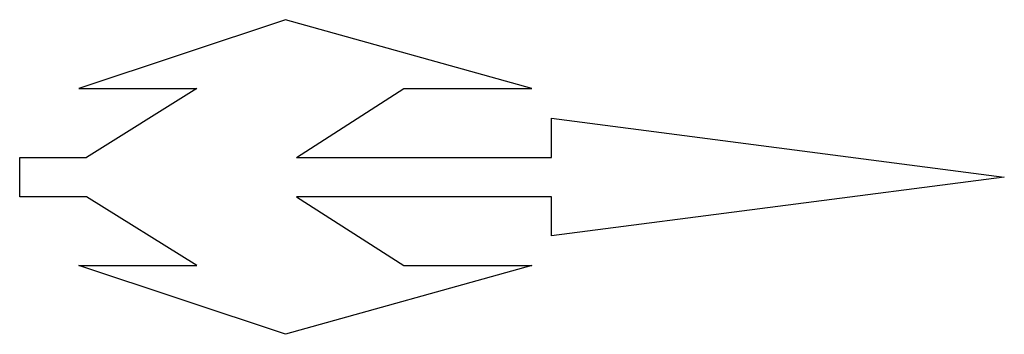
# Model space of a CAD drawing. Header units: inches. Extents: x 0 to 5, y -0.8 to 0.8.
import ezdxf

# ---------------------------------------------------------------- set-up
doc = ezdxf.new("R2010")
doc.units = ezdxf.units.IN
doc.header["$MEASUREMENT"] = 0

msp = doc.modelspace()

# ---------------------------------------------------------------- linework, layer by layer
at = {"color": 0}
for p, q in [((1.35, 0.8), (0.3, 0.45)), ((2.6, 0.45), (1.35, 0.8)), ((0.3, 0.45), (0.9, 0.45)), ((0.9, 0.45), (0.34, 0.1)), ((1.4056, 0.1), (1.95, 0.45)), ((1.95, 0.45), (2.6, 0.45)), ((2.7, 0.1), (2.7, 0.3)), ((2.7, 0.3), (5, 0)), ((0, 0.1), (0.34, 0.1)), ((0, -0.1), (0, 0.1)), ((1.4056, 0.1), (2.7, 0.1)), ((5, 0), (2.7, -0.3)), ((0.34, -0.1), (0, -0.1)), ((0.9, -0.45), (0.34, -0.1)), ((2.7, -0.1), (1.4056, -0.1)), ((1.4056, -0.1), (1.95, -0.45)), ((2.7, -0.3), (2.7, -0.1)), ((1.35, -0.8), (0.3, -0.45)), ((0.3, -0.45), (0.9, -0.45)), ((2.6, -0.45), (1.35, -0.8)), ((1.95, -0.45), (2.6, -0.45))]:
    msp.add_line(p, q, dxfattribs=at)

doc.saveas('drawing.dxf')
